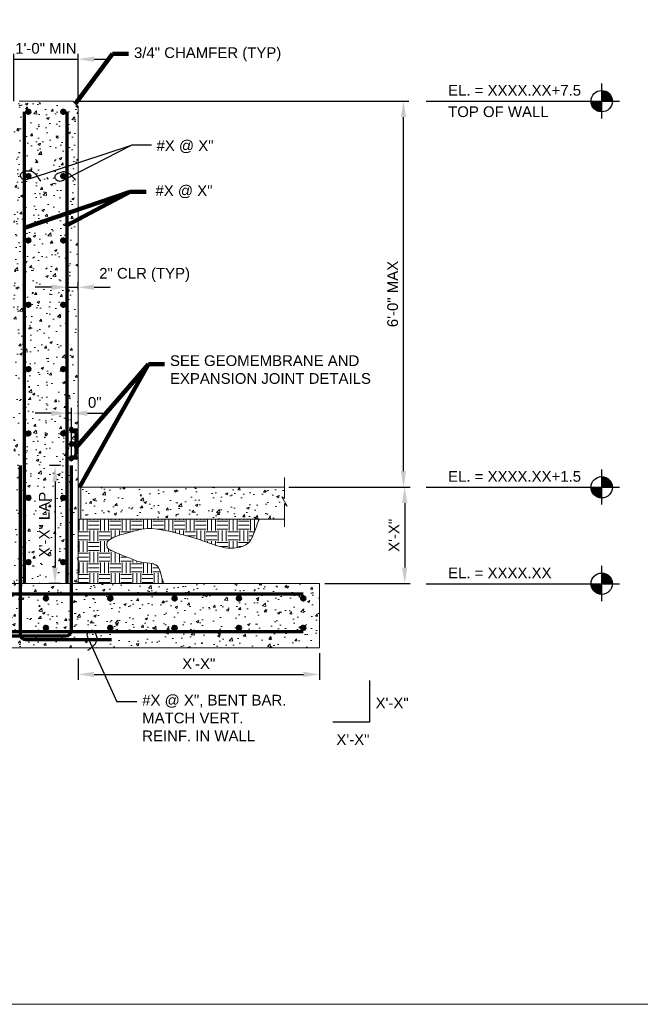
# Model space of a CAD drawing. Header units: inches. Extents: x -1473 to -1113, y 346 to 592.
# Tile 2 of 10: x -1420 to -1333, y 346 to 484. Entities that reach past the tile are written whole.
import ezdxf

# ---------------------------------------------------------------- set-up
doc = ezdxf.new("R2010")
doc.units = ezdxf.units.IN
doc.header["$MEASUREMENT"] = 0
doc.layers.get('DefPoints').update_dxf_attribs({"lineweight": 0})
for name, color, linetype, lineweight in [('C-Detl-Grph-Wt 0', 4, 'Continuous', 0), ('G-ANNO-DIMS', 2, 'Continuous', 0), ('G-ANNO-MASK', 1, 'Continuous', 0), ('G-ANNO-NOTE', 4, 'Continuous', 30), ('G-ANNO-PATT', 250, 'Continuous', 0), ('S-REIN-RBAR', 1, 'Continuous', 70)]:
    doc.layers.add(name, color=color, linetype=linetype, lineweight=lineweight)
doc.layers.add('G-ANNO-NPLT', color=2, linetype='Continuous', lineweight=0, plot=False)
doc.styles.add("AEC_AC_05ArchDims-CC_1_1'", font='arial.ttf', dxfattribs={"height": 1.5})
doc.styles.add("AEC_AC_44Text-LeftTop_1_1'", font='arial.ttf', dxfattribs={"height": 1.5})
doc.styles.add('Style-Arial', font='arial.ttf')
doc.dimstyles.new("AEC_AC_05_Arch-Dims_1_1'", dxfattribs={"dimtxt": 1.5, "dimasz": 2.25, "dimexe": 0.75, "dimexo": 0.75, "dimgap": 0.75, "dimtad": 1, "dimdec": 4, "dimzin": 15, "dimdsep": 46, "dimlunit": 4, "dimtxsty": "AEC_AC_05ArchDims-CC_1_1'", "dimcen": 0.09, "dimclrd": 256, "dimclre": 256, "dimazin": 2, "dimtfac": 0.7, "dimtdec": 4, "dimtix": 1, "dimtmove": 1, "dimatfit": 3, "dimfxl": 1, "dimfrac": 1, "dimtolj": 1, "dimtzin": 15, "dimlwd": 30, "dimlwe": 30, "dimarcsym": 0})
doc.dimstyles.new("AEC_AC_44_Notes_1_1'", dxfattribs={"dimtxt": 1.5, "dimasz": 2.25, "dimexe": 0.75, "dimexo": 0.75, "dimgap": 0.75, "dimtad": 1, "dimjust": 1, "dimdec": 3, "dimzin": 15, "dimdsep": 46, "dimlunit": 5, "dimtxsty": "AEC_AC_44Text-LeftTop_1_1'", "dimblk": 'NONE', "dimcen": 0.09, "dimclrd": 256, "dimclre": 256, "dimazin": 2, "dimtfac": 0.7, "dimtdec": 3, "dimtmove": 1, "dimatfit": 1, "dimfxl": 1, "dimfrac": 1, "dimtolj": 1, "dimtzin": 15, "dimlwd": 30, "dimlwe": 30, "dimarcsym": 0})

# ---------------------------------------------------------------- blocks, each defined once
blk = doc.blocks.new('_None')
blk = doc.blocks.new('*D106')
at = {"layer": 'DefPoints', "color": 0, "lineweight": 25, "transparency": 16777216}
for p in [(-1411.68, 478.93), (-1420.7, 472.31), (-1411.68, 472.31)]:
    blk.add_point(p, dxfattribs=at)
at = {"layer": 'G-ANNO-DIMS', "lineweight": 30, "transparency": 16777216}
for p, q in [((-1420.7, 473.06), (-1420.7, 479.68)), ((-1411.68, 473.06), (-1411.68, 479.68)), ((-1422.95, 478.93), (-1425.2, 478.93)), ((-1420.7, 478.93), (-1411.68, 478.93)), ((-1409.43, 478.93), (-1407.18, 478.93))]:
    blk.add_line(p, q, dxfattribs=at)
at = {"layer": 'G-ANNO-DIMS', "lineweight": 25, "transparency": 16777216}
for points in [[(-1422.95, 479.3), (-1422.95, 478.55), (-1420.7, 478.93)], [(-1409.43, 479.3), (-1409.43, 478.55), (-1411.68, 478.93)]]:
    blk.add_solid(points, dxfattribs=at)
at = {"layer": 'G-ANNO-DIMS', "color": 0, "lineweight": 30, "transparency": 16777216, "insert": (-1416.19, 480.44), "char_height": 1.5, "attachment_point": 5, "style": "AEC_AC_05ArchDims-CC_1_1'"}
blk.add_mtext('\\A1;1\'-0" MIN', dxfattribs=at)
blk = doc.blocks.new('*D97')
at = {"layer": 'DefPoints', "color": 0, "lineweight": 25, "transparency": 16777216}
for p in [(-1377.84, 396.37), (-1411.68, 395.62), (-1377.84, 392.66)]:
    blk.add_point(p, dxfattribs=at)
at = {"layer": 'G-ANNO-DIMS', "lineweight": 30, "transparency": 16777216}
for p, q in [((-1411.68, 394.87), (-1411.68, 391.91)), ((-1377.84, 395.62), (-1377.84, 391.91)), ((-1409.43, 392.66), (-1380.09, 392.66))]:
    blk.add_line(p, q, dxfattribs=at)
at = {"layer": 'G-ANNO-DIMS', "lineweight": 25, "transparency": 16777216}
for points in [[(-1409.43, 393.04), (-1409.43, 392.29), (-1411.68, 392.66)], [(-1380.09, 393.04), (-1380.09, 392.29), (-1377.84, 392.66)]]:
    blk.add_solid(points, dxfattribs=at)
at = {"layer": 'G-ANNO-DIMS', "color": 0, "lineweight": 30, "transparency": 16777216, "insert": (-1394.76, 394.16), "char_height": 1.5, "attachment_point": 5, "style": "AEC_AC_05ArchDims-CC_1_1'"}
blk.add_mtext('\\A1;X\'-X"', dxfattribs=at)
blk = doc.blocks.new('*D99')
at = {"layer": 'DefPoints', "color": 0, "lineweight": 25, "transparency": 16777216}
for p in [(-1411.68, 446.95), (-1413.17, 445.88), (-1411.68, 445.88)]:
    blk.add_point(p, dxfattribs=at)
at = {"layer": 'G-ANNO-DIMS', "lineweight": 30, "transparency": 16777216}
for p, q in [((-1413.17, 446.63), (-1413.17, 447.7)), ((-1411.68, 446.63), (-1411.68, 447.7)), ((-1415.42, 446.95), (-1417.67, 446.95)), ((-1413.17, 446.95), (-1411.68, 446.95)), ((-1409.43, 446.95), (-1407.18, 446.95))]:
    blk.add_line(p, q, dxfattribs=at)
at = {"layer": 'G-ANNO-DIMS', "lineweight": 25, "transparency": 16777216}
for points in [[(-1415.42, 447.32), (-1415.42, 446.57), (-1413.17, 446.95)], [(-1409.43, 447.32), (-1409.43, 446.57), (-1411.68, 446.95)]]:
    blk.add_solid(points, dxfattribs=at)
at = {"layer": 'G-ANNO-DIMS', "color": 0, "lineweight": 30, "transparency": 16777216, "insert": (-1402.35, 448.68), "char_height": 1.5, "attachment_point": 5, "style": "AEC_AC_05ArchDims-CC_1_1'"}
blk.add_mtext('\\A1;2" CLR (TYP)', dxfattribs=at)
blk = doc.blocks.new('*U70')
at = {"layer": 'S-REIN-RBAR', "linetype": 'Continuous'}
for p, q in [((-2.28, 9.43, 0), (-2.28, 7.97, 0)), ((-1.69, 9.71, 0), (-2.01, 9.71, 0)), ((-2.01, 7.7, 0), (-0.59, 7.7, 0)), ((-1.42, 8.57, 0), (-1.42, 9.43, 0)), ((2.28, 8.57, 0), (-1.42, 8.57, 0)), ((-2.28, 0.59, 0), (-2.28, 0, 0)), ((-1.69, 0.87, 0), (-2.01, 0.87, 0)), ((-1.42, 0.43, 0), (-1.42, 0.59, 0)), ((-0.59, 0.43, 0), (-1.42, 0.43, 0)), ((1.14, 5.96, 0), (1.14, 2.17, 0)), ((-2.28, -0.59, 0), (-2.28, 0, 0)), ((-1.69, -0.87, 0), (-2.01, -0.87, 0)), ((-1.42, -0.43, 0), (-1.42, -0.59, 0)), ((-0.59, -0.43, 0), (-1.42, -0.43, 0)), ((1.14, -5.96, 0), (1.14, -2.17, 0)), ((-2.28, -9.43, 0), (-2.28, -7.97, 0)), ((-2.01, -7.7, 0), (-0.59, -7.7, 0)), ((-1.69, -9.71, 0), (-2.01, -9.71, 0)), ((2.28, -8.57, 0), (-1.42, -8.57, 0)), ((-1.42, -8.57, 0), (-1.42, -9.43, 0))]:
    blk.add_line(p, q, dxfattribs=at)
for centre, radius, start, end in [((-2.01, 9.43, 0), 0.274, 90, 180), ((-2.01, 7.97, 0), 0.274, 180, 270), ((-1.69, 9.43, 0), 0.274, 0, 90), ((-2.01, 0.59, 0), 0.274, 90, 180), ((-1.69, 0.59, 0), 0.274, 0, 90), ((-0.59, -2.17, 0), 1.74, 0, 90), ((-0.59, -5.96, 0), 1.74, 270, 0)]:
    blk.add_arc(centre, radius, start, end, dxfattribs=at)
at = {"layer": 'S-REIN-RBAR', "linetype": 'Continuous', "extrusion": (0, 0, -1)}
for centre, radius, start, end in [((0.59, 5.96, 0), 1.74, 90, 180), ((0.59, 2.17, 0), 1.74, 180, 270), ((2.01, -0.59, 0), 0.274, 270, 360), ((1.69, -0.59, 0), 0.274, 180, 270), ((2.01, -7.97, 0), 0.274, 360, 90), ((2.01, -9.43, 0), 0.274, 270, 0), ((1.69, -9.43, 0), 0.274, 180, 270)]:
    blk.add_arc(centre, radius, start, end, dxfattribs=at)
blk = doc.blocks.new('*D98')
at = {"layer": 'DefPoints', "color": 0, "lineweight": 25, "transparency": 16777216}
for p in [(-1413.37, 421.94), (-1414.91, 405.39), (-1413.37, 405.39)]:
    blk.add_point(p, dxfattribs=at)
at = {"layer": 'G-ANNO-DIMS', "lineweight": 30, "transparency": 16777216}
for p, q in [((-1414.12, 421.94), (-1415.66, 421.94)), ((-1414.91, 419.69), (-1414.91, 407.64)), ((-1414.12, 405.39), (-1415.66, 405.39))]:
    blk.add_line(p, q, dxfattribs=at)
at = {"layer": 'G-ANNO-DIMS', "lineweight": 25, "transparency": 16777216}
for points in [[(-1415.28, 419.69), (-1414.53, 419.69), (-1414.91, 421.94)], [(-1415.28, 407.64), (-1414.53, 407.64), (-1414.91, 405.39)]]:
    blk.add_solid(points, dxfattribs=at)
at = {"layer": 'G-ANNO-DIMS', "color": 0, "lineweight": 30, "transparency": 16777216, "insert": (-1416.41, 413.67), "char_height": 1.5, "attachment_point": 5, "rotation": 90, "style": "AEC_AC_05ArchDims-CC_1_1'"}
blk.add_mtext('\\A1;X\'-X" LAP', dxfattribs=at)
blk = doc.blocks.new('TARGET')
for p, q in [((0.08925, -0.23325), (-0.08925, 0.2335)), ((0.077, -0.2375), (-0.077, 0.23775)), ((0.0645, -0.24125), (-0.0645, 0.2415)), ((0.05175, -0.24425), (-0.05175, 0.2445)), ((0.039, -0.24675), (-0.039, 0.247)), ((0.026, -0.2485), (-0.026, 0.24875)), ((0.013, -0.2495), (-0.013, 0.24975)), ((0, -0.4165), (0, 0.4165)), ((0.40625, 0), (-0.4165, 0)), ((0.24975, -0.0135), (-0.24975, 0.01375)), ((0.24875, -0.0265), (-0.24875, 0.02675)), ((0.247, -0.0395), (-0.247, 0.03975)), ((0.2445, -0.05225), (-0.2445, 0.0525)), ((0.2415, -0.065), (-0.2415, 0.06525)), ((0.23775, -0.0775), (-0.23775, 0.07775)), ((0.23325, -0.08975), (-0.23325, 0.09)), ((0.22825, -0.10175), (-0.22825, 0.102)), ((0.2225, -0.1135), (-0.2225, 0.11375)), ((0.21625, -0.125), (-0.21625, 0.12525)), ((0.2095, -0.13625), (-0.2095, 0.1365)), ((0.202, -0.147), (-0.202, 0.14725)), ((0.194, -0.15725), (-0.194, 0.1575)), ((0.1855, -0.16725), (-0.1855, 0.1675)), ((0.1765, -0.17675), (-0.1765, 0.177)), ((0.167, -0.18575), (-0.167, 0.186)), ((0.157, -0.19425), (-0.157, 0.1945)), ((0.1465, -0.20225), (-0.1465, 0.2025)), ((0.13575, -0.20975), (-0.13575, 0.21)), ((0.1245, -0.2165), (-0.1245, 0.21675)), ((0.113, -0.22275), (-0.113, 0.223)), ((0.10125, -0.22825), (-0.10125, 0.2285))]:
    blk.add_line(p, q)
blk.add_circle((-0.00012, 0.00005), 0.25)
blk = doc.blocks.new('*D93')
at = {"layer": 'DefPoints', "color": 0, "lineweight": 25, "transparency": 16777216}
for p in [(-1412.43, 473.06), (-1366.05, 473.06), (-1382.89, 418.93)]:
    blk.add_point(p, dxfattribs=at)
at = {"layer": 'G-ANNO-DIMS', "lineweight": 30, "transparency": 16777216}
for p, q in [((-1411.68, 473.06), (-1365.3, 473.06)), ((-1366.05, 421.18), (-1366.05, 470.81)), ((-1382.14, 418.93), (-1365.3, 418.93))]:
    blk.add_line(p, q, dxfattribs=at)
at = {"layer": 'G-ANNO-DIMS', "lineweight": 25, "transparency": 16777216}
for points in [[(-1366.43, 470.81), (-1365.68, 470.81), (-1366.05, 473.06)], [(-1366.43, 421.18), (-1365.68, 421.18), (-1366.05, 418.93)]]:
    blk.add_solid(points, dxfattribs=at)
at = {"layer": 'G-ANNO-DIMS', "color": 0, "lineweight": 30, "transparency": 16777216, "insert": (-1367.57, 446), "char_height": 1.5, "attachment_point": 5, "rotation": 90, "style": "AEC_AC_05ArchDims-CC_1_1'"}
blk.add_mtext('\\A1;6\'-0" MAX', dxfattribs=at)
blk = doc.blocks.new('*D107')
at = {"layer": 'DefPoints', "color": 0, "lineweight": 25, "transparency": 16777216}
for p in [(-1382.72, 418.93), (-1377.84, 405.39), (-1365.89, 405.39)]:
    blk.add_point(p, dxfattribs=at)
at = {"layer": 'G-ANNO-DIMS', "lineweight": 30, "transparency": 16777216}
for p, q in [((-1381.97, 418.93), (-1365.14, 418.93)), ((-1365.89, 416.68), (-1365.89, 407.64)), ((-1377.09, 405.39), (-1365.14, 405.39))]:
    blk.add_line(p, q, dxfattribs=at)
at = {"layer": 'G-ANNO-DIMS', "lineweight": 25, "transparency": 16777216}
for points in [[(-1366.26, 416.68), (-1365.51, 416.68), (-1365.89, 418.93)], [(-1366.26, 407.64), (-1365.51, 407.64), (-1365.89, 405.39)]]:
    blk.add_solid(points, dxfattribs=at)
at = {"layer": 'G-ANNO-DIMS', "color": 0, "lineweight": 30, "transparency": 16777216, "insert": (-1367.39, 412.16), "char_height": 1.5, "attachment_point": 5, "rotation": 90, "style": "AEC_AC_05ArchDims-CC_1_1'"}
blk.add_mtext('\\A1;X\'-X"', dxfattribs=at)
blk = doc.blocks.new('*D100')
at = {"layer": 'DefPoints', "color": 0, "lineweight": 25, "transparency": 16777216}
for p in [(-1413.18, 429.28), (-1413.18, 421.94), (-1412.62, 421.94)]:
    blk.add_point(p, dxfattribs=at)
at = {"layer": 'G-ANNO-DIMS', "lineweight": 30, "transparency": 16777216}
for p, q in [((-1413.18, 422.69), (-1413.18, 430.03)), ((-1412.62, 422.69), (-1412.62, 430.03)), ((-1415.43, 429.28), (-1417.68, 429.28)), ((-1412.62, 429.28), (-1413.18, 429.28)), ((-1410.37, 429.28), (-1408.12, 429.28))]:
    blk.add_line(p, q, dxfattribs=at)
at = {"layer": 'G-ANNO-DIMS', "lineweight": 25, "transparency": 16777216}
for points in [[(-1415.43, 429.65), (-1415.43, 428.9), (-1413.18, 429.28)], [(-1410.37, 429.65), (-1410.37, 428.9), (-1412.62, 429.28)]]:
    blk.add_solid(points, dxfattribs=at)
at = {"layer": 'G-ANNO-DIMS', "color": 0, "lineweight": 30, "transparency": 16777216, "insert": (-1409.34, 430.79), "char_height": 1.5, "attachment_point": 5, "style": "AEC_AC_05ArchDims-CC_1_1'"}
blk.add_mtext('\\A1;0"', dxfattribs=at)

msp = doc.modelspace()

# ---------------------------------------------------------------- hatches: boundary and pattern name
at = {"layer": 'G-ANNO-PATT'}
h = msp.add_hatch(dxfattribs=at)
h.set_pattern_fill('AR-CONC', color=256, style=0, pattern_type=2)
h.set_pattern_definition([(50, (-1418.5854, 431.2116), (3.5863, -0.31376), [0.375, -4.125]), (355, (-1418.5854, 431.2116), (-0.69376, 3.76096), [0.3, -3.3]), (100.451, (-1418.2865, 431.1855), (2.89254, 3.4472), [0.3187, -3.5057]), (46.184, (-1418.5854, 432.2116), (5.3362, -0.8276), [0.5625, -6.1875]), (96.636, (-1418.1407, 432.1427), (4.6733, 4.8706), [0.47805, -5.2586]), (351.184, (-1418.5854, 432.2116), (4.6733, 4.8706), [0.45, -4.95]), (21, (-1418.0854, 431.9616), (2.98453, -2.0131), [0.375, -4.125]), (326, (-1418.0854, 431.9616), (1.21658, 3.62575), [0.3, -3.3]), (71.451, (-1417.8367, 431.794), (4.2011, 1.61266), [0.3187, -3.5057]), (37.5, (-1418.5854, 431.2116), (0.0608, 1.66447), [0, -3.26, 0, -3.35, 0, -3.3125]), (7.5, (-1418.5854, 431.2116), (1.31535, 1.97206), [0, -1.91, 0, -3.185, 0, -1.2625]), (327.5, (-1419.7004, 431.2116), (2.669112, -0.112774), [0, -1.25, 0, -3.9, 0, -5.175]), (317.5, (-1420.2004, 431.2116), (2.91593, 0.50052), [0, -1.625, 0, -2.59, 0, -3.675])])
h.paths.add_polyline_path([(-1420.70113, 415.58578), (-1420.70113, 405.39473), (-1411.67859, 405.39473), (-1411.67859, 414.42113), (-1411.67859, 418.92854), (-1411.67859, 472.31189), (-1412.43047, 473.06377), (-1419.94925, 473.06377), (-1420.70113, 472.31189), (-1420.70113, 423.97629)])
h = msp.add_hatch(dxfattribs=at)
h.set_pattern_fill('AR-CONC', color=256, style=0, pattern_type=2)
h.set_pattern_definition([(50, (-1402.9224, 416.0282), (3.5863, -0.31376), [0.375, -4.125]), (355, (-1402.9224, 416.0282), (-0.69376, 3.76096), [0.3, -3.3]), (100.451, (-1402.6235, 416.002), (2.89254, 3.4472), [0.3187, -3.5057]), (46.184, (-1402.9224, 417.028), (5.3362, -0.8276), [0.5625, -6.1875]), (96.636, (-1402.4777, 416.959), (4.6733, 4.8706), [0.478, -5.2586]), (351.184, (-1402.9224, 417.028), (4.6733, 4.8706), [0.45, -4.95]), (21, (-1402.4224, 416.7782), (2.98453, -2.0131), [0.375, -4.125]), (326, (-1402.4224, 416.7782), (1.2166, 3.62575), [0.3, -3.3]), (71.451, (-1402.1737, 416.6105), (4.2011, 1.61266), [0.3187, -3.5057]), (37.5, (-1402.9224, 416.0282), (0.0608, 1.66447), [0, -3.26, 0, -3.35, 0, -3.3125]), (7.5, (-1402.9224, 416.0282), (1.31535, 1.97206), [0, -1.91, 0, -3.185, 0, -1.2625]), (327.5, (-1404.0374, 416.0282), (2.66911, -0.112774), [0, -1.25, 0, -3.9, 0, -5.175]), (317.5, (-1404.5374, 416.0282), (2.91593, 0.50052), [0, -1.625, 0, -2.59, 0, -3.675])])
h.paths.add_polyline_path([(-1382.72451, 416.63975), (-1382.35016, 416.25429), (-1383.09411, 417.54867), (-1382.72451, 417.31549), (-1382.72451, 418.92854), (-1411.31214, 418.92854), (-1411.31214, 414.42611), (-1411.31214, 414.42113), (-1386.25097, 414.42113), (-1382.72451, 414.42113)])
h = msp.add_hatch(dxfattribs=at)
h.set_pattern_fill('EARTH', color=256, style=0, pattern_type=2)
h.set_pattern_definition([(0, (-1408.706, 408.5241), (1.5, 1.5), [1.5, -1.5]), (0, (-1408.706, 409.0866), (1.5, 1.5), [1.5, -1.5]), (0, (-1408.706, 409.6491), (1.5, 1.5), [1.5, -1.5]), (90, (-1408.5186, 409.8366), (-1.5, 1.5), [1.5, -1.5]), (90, (-1407.956, 409.8366), (-1.5, 1.5), [1.5, -1.5]), (90, (-1407.3936, 409.8366), (-1.5, 1.5), [1.5, -1.5])])
edge = h.paths.add_edge_path()
edge.add_line((-1399.67951, 405.39473), (-1400.29919, 407.47464))
edge.add_spline(control_points=[(-1400.29919, 407.47464), (-1400.61629, 408.53895), (-1402.41031, 408.1626), (-1403.44924, 408.55957), (-1404.77724, 409.06698), (-1406.09864, 409.58215), (-1407.37389, 410.21279), (-1407.76065, 410.40406), (-1407.74902, 411.27742), (-1407.37389, 411.50437), (-1406.74159, 411.88691), (-1406.07221, 412.13872), (-1405.35992, 412.33099), (-1404.01786, 412.69325), (-1402.66826, 413.21773), (-1401.33199, 413.10594), (-1399.20977, 412.9284), (-1397.09046, 412.26212), (-1394.98026, 411.65936), (-1393.88521, 411.34658), (-1392.85277, 410.88596), (-1391.77857, 410.57443), (-1390.81043, 410.29366), (-1389.72292, 410.25748), (-1388.73181, 410.57443), (-1388.18159, 410.75039), (-1387.66624, 411.10026), (-1387.3976, 411.61403), (-1386.91599, 412.53508), (-1386.70039, 413.51578), (-1386.25097, 414.42113)], knot_values=[0, 0, 0, 0, 0.10149416, 0.10149416, 0.10149416, 0.231227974, 0.231227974, 0.231227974, 0.270574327, 0.270574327, 0.270574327, 0.336893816, 0.336893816, 0.336893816, 0.461849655, 0.461849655, 0.461849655, 0.660301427, 0.660301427, 0.660301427, 0.76328426, 0.76328426, 0.76328426, 0.856099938, 0.856099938, 0.856099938, 0.907626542, 0.907626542, 0.907626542, 1, 1, 1, 1], degree=3, periodic=0)
edge.add_line((-1386.25097, 414.42113), (-1411.31214, 414.42113))
edge.add_line((-1411.31214, 414.42113), (-1411.67859, 414.42113))
edge.add_line((-1411.67859, 414.42113), (-1411.67859, 414.20141))
edge.add_line((-1411.67859, 414.20141), (-1411.67859, 405.39473))
edge.add_line((-1411.67859, 405.39473), (-1399.67951, 405.39473))
h = msp.add_hatch(dxfattribs=at)
h.set_pattern_fill('AR-CONC', color=256, style=0, pattern_type=2)
h.set_pattern_definition([(50, (-1417.162, 400.5172), (3.5863, -0.31376), [0.375, -4.125]), (355, (-1417.162, 400.517), (-0.69376, 3.76096), [0.3, -3.3]), (100.451, (-1416.8632, 400.491), (2.89254, 3.4472), [0.3187, -3.5057]), (46.184, (-1417.162, 401.517), (5.3362, -0.8276), [0.5625, -6.1875]), (96.636, (-1416.7174, 401.448), (4.6733, 4.8706), [0.47805, -5.2586]), (351.184, (-1417.162, 401.517), (4.6733, 4.8706), [0.45, -4.95]), (21, (-1416.662, 401.2672), (2.98453, -2.0131), [0.375, -4.125]), (326, (-1416.662, 401.267), (1.21658, 3.62575), [0.3, -3.3]), (71.451, (-1416.4133, 401.0994), (4.2011, 1.61266), [0.3187, -3.5057]), (37.5, (-1417.162, 400.5172), (0.0608, 1.66447), [0, -3.26, 0, -3.35, 0, -3.3125]), (7.5, (-1417.162, 400.5172), (1.31535, 1.97206), [0, -1.91, 0, -3.185, 0, -1.2625]), (327.5, (-1418.277, 400.5172), (2.66911, -0.112774), [0, -1.25, 0, -3.9, 0, -5.175]), (317.5, (-1418.777, 400.5172), (2.91593, 0.50052), [0, -1.625, 0, -2.59, 0, -3.675])])
h.paths.add_polyline_path([(-1454.53564, 405.39473), (-1454.53564, 396.3722), (-1377.84407, 396.3722), (-1377.84407, 405.39473), (-1399.67951, 405.39473), (-1411.67859, 405.39473), (-1420.70113, 405.39473)])

# ---------------------------------------------------------------- linework, layer by layer
at = {"layer": 'C-Detl-Grph-Wt 0', "linetype": 'Continuous'}
for p, q in [((-1412.43047, 473.06377, -93333.33071), (-1419.94925, 473.06377, -93333.33071)), ((-1412.43047, 473.06371, -93333.33071), (-1411.67859, 472.31183, -93333.33071)), ((-1411.67859, 405.39473, -93333.33071), (-1411.67859, 472.31189, -93333.33071)), ((-1411.67859, 418.92854, -93333.33071), (-1382.72451, 418.92854, -93333.33071)), ((-1411.31214, 418.93418, -93333.33071), (-1411.31214, 414.42611, -93333.33071)), ((-1411.67859, 414.42113, -93333.33071), (-1382.72451, 414.42113, -93333.33071)), ((-1377.84407, 405.39473, -93333.33071), (-1454.53564, 405.39473, -93333.33071)), ((-1377.84407, 396.3722, -93333.33071), (-1377.84407, 405.39473, -93333.33071)), ((-1454.53564, 396.3722, -93333.33071), (-1377.84407, 396.3722, -93333.33071))]:
    msp.add_line(p, q, dxfattribs=at)
at = {"layer": 'C-Detl-Grph-Wt 0', "linetype": 'Continuous', "extrusion": (0, 0, -1)}
msp.add_solid([(1411.67859, 418.92854, 93333.33071), (1411.30265, 418.92854, 93333.33071), (1411.67859, 414.42113, 93333.33071), (1411.30265, 414.42113, 93333.33071)], dxfattribs=at)
at = {"layer": 'G-ANNO-MASK'}
for p, q in [((-1382.72451, 420.2705, -93333.33071), (-1382.72451, 417.31549, -93333.33071)), ((-1382.72451, 417.31549, -93333.33071), (-1383.09411, 417.54867, -93333.33071)), ((-1383.09411, 417.54867, -93333.33071), (-1382.35016, 416.25429, -93333.33071)), ((-1382.73561, 417.31549, -93333.33071), (-1382.72451, 417.31549, -93333.33071)), ((-1382.72451, 416.63975, -93333.33071), (-1382.72451, 413.35394, -93333.33071)), ((-1382.35016, 416.25429, -93333.33071), (-1382.72451, 416.63975, -93333.33071))]:
    msp.add_line(p, q, dxfattribs=at)
at = {"layer": 'G-ANNO-NOTE', "linetype": 'Continuous'}
for p, q in [((-1418.38497, 462.20176, -93333.33071), (-1404.18753, 466.84978, -93333.33071)), ((-1413.48046, 462.09847, -93333.33071), (-1404.18753, 466.84978, -93333.33071)), ((-1401.36753, 466.84978, -93333.33071), (-1404.18753, 466.84978, -93333.33071)), ((-1410.15288, 397.50001, -93333.33071), (-1406.25818, 388.81393, -93333.33071)), ((-1370.83515, 391.80754, -93333.33071), (-1370.83515, 385.95906, -93333.33071)), ((-1403.43818, 388.81393, -93333.33071), (-1406.25818, 388.81393, -93333.33071)), ((-1370.83515, 385.95906, -93333.33071), (-1375.95084, 385.95906, -93333.33071))]:
    msp.add_line(p, q, dxfattribs=at)
at = {"layer": 'G-ANNO-NOTE', "elevation": -93333.33136, "flags": 128}
for points in [[(-1362.88319, 473.03796), (-1361.93938, 473.03796), (-1338.25938, 473.03796)], [(-1362.88319, 418.90273), (-1361.93938, 418.90273), (-1338.25938, 418.90273)], [(-1362.88319, 405.36892), (-1361.93938, 405.36892), (-1338.25938, 405.36892)]]:
    msp.add_lwpolyline(points, dxfattribs=at)
at = {"layer": 'G-ANNO-NOTE', "linetype": 'Continuous'}
for points, knots in [([(-1418.38497, 462.20176, -93333.33071), (-1418.47507, 462.15225, -93333.33071), (-1418.56641, 462.11661, -93333.33071), (-1418.66429, 462.08344, -93333.33071), (-1418.77248, 462.04677, -93333.33071), (-1418.88189, 462.02412, -93333.33071), (-1418.99135, 462.00956, -93333.33071), (-1419.10403, 461.99458, -93333.33071), (-1419.22059, 462.01018, -93333.33071), (-1419.33402, 462.05082, -93333.33071), (-1419.43992, 462.08877, -93333.33071), (-1419.51597, 462.1458, -93333.33071), (-1419.59408, 462.24105, -93333.33071), (-1419.70538, 462.37677, -93333.33071), (-1419.77177, 462.53213, -93333.33071), (-1419.75677, 462.67037, -93333.33071), (-1419.74277, 462.79939, -93333.33071), (-1419.66555, 462.93245, -93333.33071), (-1419.53703, 463.03823, -93333.33071), (-1419.3924, 463.15726, -93333.33071), (-1419.24857, 463.1807, -93333.33071), (-1419.08957, 463.21793, -93333.33071), (-1418.90097, 463.26208, -93333.33071), (-1418.71095, 463.29589, -93333.33071), (-1418.52275, 463.29434, -93333.33071), (-1418.41945, 463.29348, -93333.33071), (-1418.31677, 463.27433, -93333.33071), (-1418.21542, 463.23033, -93333.33071), (-1418.06232, 463.16388, -93333.33071), (-1417.93711, 463.0823, -93333.33071), (-1417.81448, 462.97714, -93333.33071), (-1417.71187, 462.88915, -93333.33071), (-1417.61314, 462.80281, -93333.33071), (-1417.53544, 462.69509, -93333.33071), (-1417.44801, 462.57388, -93333.33071), (-1417.36679, 462.4507, -93333.33071), (-1417.28346, 462.32658, -93333.33071), (-1417.17311, 462.1622, -93333.33071), (-1417.06365, 462.01167, -93333.33071), (-1416.96655, 461.82752, -93333.33071)], [0, 0, 0, 0, 0.055455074, 0.055455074, 0.055455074, 0.116751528, 0.116751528, 0.116751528, 0.179846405, 0.179846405, 0.179846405, 0.238747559, 0.238747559, 0.238747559, 0.322676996, 0.322676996, 0.322676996, 0.401007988, 0.401007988, 0.401007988, 0.489157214, 0.489157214, 0.489157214, 0.593713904, 0.593713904, 0.593713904, 0.651101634, 0.651101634, 0.651101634, 0.737787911, 0.737787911, 0.737787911, 0.810317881, 0.810317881, 0.810317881, 0.891927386, 0.891927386, 0.891927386, 1, 1, 1, 1]), ([(-1413.48046, 462.09847, -93333.33071), (-1413.56179, 462.0355, -93333.33071), (-1413.64665, 461.98594, -93333.33071), (-1413.73789, 461.93804, -93333.33071), (-1413.83875, 461.88509, -93333.33071), (-1413.94235, 461.84644, -93333.33071), (-1414.04954, 461.81426, -93333.33071), (-1414.15987, 461.78115, -93333.33071), (-1414.2814, 461.78043, -93333.33071), (-1414.39447, 461.80167, -93333.33071), (-1414.5, 461.8215, -93333.33071), (-1414.5902, 461.86057, -93333.33071), (-1414.68093, 461.94913, -93333.33071), (-1414.81022, 462.07533, -93333.33071), (-1414.89214, 462.21048, -93333.33071), (-1414.90847, 462.34791, -93333.33071), (-1414.92371, 462.47618, -93333.33071), (-1414.86411, 462.62525, -93333.33071), (-1414.7486, 462.74547, -93333.33071), (-1414.61859, 462.88077, -93333.33071), (-1414.4873, 462.9304, -93333.33071), (-1414.3345, 462.99265, -93333.33071), (-1414.15332, 463.06646, -93333.33071), (-1413.9735, 463.12693, -93333.33071), (-1413.78657, 463.15627, -93333.33071), (-1413.68396, 463.17238, -93333.33071), (-1413.57532, 463.16893, -93333.33071), (-1413.47304, 463.14095, -93333.33071), (-1413.3185, 463.09868, -93333.33071), (-1413.17549, 463.0382, -93333.33071), (-1413.03751, 462.95317, -93333.33071), (-1412.92208, 462.88204, -93333.33071), (-1412.81159, 462.8123, -93333.33071), (-1412.71797, 462.71793, -93333.33071), (-1412.61266, 462.61178, -93333.33071), (-1412.5133, 462.50265, -93333.33071), (-1412.41176, 462.39321, -93333.33071), (-1412.27727, 462.24824, -93333.33071), (-1412.14386, 462.10825, -93333.33071), (-1412.02107, 461.94951, -93333.33071)], [0, 0, 0, 0, 0.055449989, 0.055449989, 0.055449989, 0.116751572, 0.116751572, 0.116751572, 0.179848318, 0.179848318, 0.179848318, 0.238747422, 0.238747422, 0.238747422, 0.322679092, 0.322679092, 0.322679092, 0.401011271, 0.401011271, 0.401011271, 0.489171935, 0.489171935, 0.489171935, 0.593708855, 0.593708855, 0.593708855, 0.651093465, 0.651093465, 0.651093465, 0.737795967, 0.737795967, 0.737795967, 0.810334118, 0.810334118, 0.810334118, 0.891924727, 0.891924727, 0.891924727, 1, 1, 1, 1]), ([(-1410.1162, 397.444, -93333.33071), (-1410.1748, 397.52853, -93333.33071), (-1410.21975, 397.61589, -93333.33071), (-1410.26281, 397.7096, -93333.33071), (-1410.3104, 397.81317, -93333.33071), (-1410.3438, 397.91935, -93333.33071), (-1410.37014, 398.02727, -93333.33071), (-1410.39726, 398.13836, -93333.33071), (-1410.39235, 398.2591, -93333.33071), (-1410.3645, 398.37238, -93333.33071), (-1410.33851, 398.4781, -93333.33071), (-1410.29708, 398.56392, -93333.33071), (-1410.20229, 398.65067, -93333.33071), (-1410.06715, 398.77433, -93333.33071), (-1409.92976, 398.85115, -93333.33071), (-1409.79204, 398.85697, -93333.33071), (-1409.66352, 398.86239, -93333.33071), (-1409.52948, 398.79672, -93333.33071), (-1409.40341, 398.67642, -93333.33071), (-1409.26155, 398.54105, -93333.33071), (-1409.23236, 398.40547, -93333.33071), (-1409.17842, 398.24992, -93333.33071), (-1409.11443, 398.06543, -93333.33071), (-1409.06277, 397.88143, -93333.33071), (-1409.04373, 397.69409, -93333.33071), (-1409.03329, 397.59126, -93333.33071), (-1409.04203, 397.48426, -93333.33071), (-1409.0755, 397.38178, -93333.33071), (-1409.12607, 397.22697, -93333.33071), (-1409.19385, 397.0899, -93333.33071), (-1409.28593, 396.95678, -93333.33071), (-1409.36297, 396.84542, -93333.33071), (-1409.43852, 396.73861, -93333.33071), (-1409.53762, 396.65011, -93333.33071), (-1409.64915, 396.55052, -93333.33071), (-1409.76334, 396.45699, -93333.33071), (-1409.87804, 396.36129, -93333.33071), (-1410.02993, 396.23457, -93333.33071), (-1410.17567, 396.10889, -93333.33071), (-1410.34166, 395.99447, -93333.33071)], [0, 0, 0, 0, 0.055459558, 0.055459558, 0.055459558, 0.116755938, 0.116755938, 0.116755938, 0.179852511, 0.179852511, 0.179852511, 0.238737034, 0.238737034, 0.238737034, 0.32267969, 0.32267969, 0.32267969, 0.40101478, 0.40101478, 0.40101478, 0.489165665, 0.489165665, 0.489165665, 0.593713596, 0.593713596, 0.593713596, 0.651100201, 0.651100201, 0.651100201, 0.737793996, 0.737793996, 0.737793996, 0.810318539, 0.810318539, 0.810318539, 0.891927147, 0.891927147, 0.891927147, 1, 1, 1, 1])]:
    msp.add_open_spline(points, degree=3, knots=knots, dxfattribs=at)
at = {"layer": 'G-ANNO-NPLT'}
msp.add_open_spline([(-1399.67951, 405.39473, -93333.33071), (-1399.88607, 406.08803, -93333.33071), (-1400.09263, 406.78134, -93333.33071), (-1400.29919, 407.47464, -93333.33071), (-1400.61629, 408.53895, -93333.33071), (-1402.41031, 408.1626, -93333.33071), (-1403.44924, 408.55957, -93333.33071), (-1404.77724, 409.06698, -93333.33071), (-1406.09864, 409.58215, -93333.33071), (-1407.37389, 410.21279, -93333.33071), (-1407.76065, 410.40406, -93333.33071), (-1407.74902, 411.27742, -93333.33071), (-1407.37389, 411.50437, -93333.33071), (-1406.74159, 411.88691, -93333.33071), (-1406.07221, 412.13872, -93333.33071), (-1405.35992, 412.33099, -93333.33071), (-1404.01786, 412.69325, -93333.33071), (-1402.66826, 413.21773, -93333.33071), (-1401.33199, 413.10594, -93333.33071), (-1399.20977, 412.9284, -93333.33071), (-1397.09046, 412.26212, -93333.33071), (-1394.98026, 411.65936, -93333.33071), (-1393.88521, 411.34658, -93333.33071), (-1392.85277, 410.88596, -93333.33071), (-1391.77857, 410.57443, -93333.33071), (-1390.81043, 410.29366, -93333.33071), (-1389.72292, 410.25748, -93333.33071), (-1388.73181, 410.57443, -93333.33071), (-1388.18159, 410.75039, -93333.33071), (-1387.66624, 411.10026, -93333.33071), (-1387.3976, 411.61403, -93333.33071), (-1386.91599, 412.53508, -93333.33071), (-1386.70039, 413.51578, -93333.33071), (-1386.25097, 414.42113, -93333.33071)], degree=3, knots=[0, 0, 0, 0, 0.062013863, 0.062013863, 0.062013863, 0.157213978, 0.157213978, 0.157213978, 0.278902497, 0.278902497, 0.278902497, 0.315808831, 0.315808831, 0.315808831, 0.378015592, 0.378015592, 0.378015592, 0.495222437, 0.495222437, 0.495222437, 0.681367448, 0.681367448, 0.681367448, 0.777963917, 0.777963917, 0.777963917, 0.865023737, 0.865023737, 0.865023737, 0.913354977, 0.913354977, 0.913354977, 1, 1, 1, 1], dxfattribs=at)
msp.add_3dface([(-1112.98796, 592.40061, -93333.33071), (-1472.98796, 592.40061, -93333.33071), (-1472.98796, 346.40061, -93333.33071), (-1112.98796, 346.40061, -93333.33071)], dxfattribs=at)
at = {"layer": 'S-REIN-RBAR', "linetype": 'Continuous'}
for p, q in [((-1419.19737, 405.39473, -93333.33071), (-1419.19737, 471.56002, -93333.33071)), ((-1413.18234, 405.39473, -93333.33071), (-1413.18234, 471.56002, -93333.33071)), ((-1413.18234, 447.64641, -93333.33071), (-1413.18234, 447.51393, -93333.33071)), ((-1419.76128, 398.25189, -93333.33071), (-1419.76128, 421.93605, -93333.33071)), ((-1412.61844, 398.8158, -93333.33071), (-1412.61844, 421.93605, -93333.33071)), ((-1380.0997, 403.89098, -93333.33071), (-1452.28001, 403.89098, -93333.33071)), ((-1380.0997, 398.62783, -93333.33071), (-1452.28001, 398.62783, -93333.33071)), ((-1425.40036, 398.06392, -93333.33071), (-1413.37031, 398.06392, -93333.33071)), ((-1406.97935, 397.50001, -93333.33071), (-1419.0094, 397.50001, -93333.33071))]:
    msp.add_line(p, q, dxfattribs=at)
for centre, radius in [((-1418.63345, 471.55996, -93333.33071), 0.23966), ((-1418.63345, 471.55996, -93333.33071), 0.20484), ((-1418.63345, 471.55996, -93333.33071), 0.16234), ((-1418.63345, 471.55996, -93333.33071), 0.12274), ((-1418.63345, 471.55996, -93333.33071), 0.0803), ((-1418.63345, 471.55996, -93333.33071), 0.04446), ((-1418.63345, 471.55996, -93333.33071), 0.01213), ((-1413.74624, 471.55996, -93333.33071), 0.23966), ((-1413.74624, 471.55996, -93333.33071), 0.20484), ((-1413.74624, 471.55996, -93333.33071), 0.16234), ((-1413.74624, 471.55996, -93333.33071), 0.12274), ((-1413.74624, 471.55996, -93333.33071), 0.0803), ((-1413.74624, 471.55996, -93333.33071), 0.04446), ((-1413.74624, 471.55996, -93333.33071), 0.01213), ((-1418.63345, 462.53743, -93333.33071), 0.23966), ((-1418.63345, 462.53743, -93333.33071), 0.20484), ((-1418.63345, 462.53743, -93333.33071), 0.16234), ((-1418.63345, 462.53743, -93333.33071), 0.12274), ((-1418.63345, 462.53743, -93333.33071), 0.0803), ((-1418.63345, 462.53743, -93333.33071), 0.04446), ((-1418.63345, 462.53743, -93333.33071), 0.01213), ((-1413.74624, 462.53743, -93333.33071), 0.23966), ((-1413.74624, 462.53743, -93333.33071), 0.20484), ((-1413.74624, 462.53743, -93333.33071), 0.16234), ((-1413.74624, 462.53743, -93333.33071), 0.12274), ((-1413.74624, 462.53743, -93333.33071), 0.0803), ((-1413.74624, 462.53743, -93333.33071), 0.04446), ((-1413.74624, 462.53743, -93333.33071), 0.01213), ((-1418.63345, 453.51489, -93333.33071), 0.23966), ((-1418.63345, 453.51489, -93333.33071), 0.20484), ((-1418.63345, 453.51489, -93333.33071), 0.16234), ((-1418.63345, 453.51489, -93333.33071), 0.12274), ((-1418.63345, 453.51489, -93333.33071), 0.0803), ((-1418.63345, 453.51489, -93333.33071), 0.04446), ((-1418.63345, 453.51489, -93333.33071), 0.01213), ((-1413.74624, 453.51489, -93333.33071), 0.23966), ((-1413.74624, 453.51489, -93333.33071), 0.20484), ((-1413.74624, 453.51489, -93333.33071), 0.16234), ((-1413.74624, 453.51489, -93333.33071), 0.12274), ((-1413.74624, 453.51489, -93333.33071), 0.0803), ((-1413.74624, 453.51489, -93333.33071), 0.04446), ((-1413.74624, 453.51489, -93333.33071), 0.01213), ((-1418.63345, 444.49235, -93333.33071), 0.23966), ((-1418.63345, 444.49235, -93333.33071), 0.20484), ((-1418.63345, 444.49235, -93333.33071), 0.16234), ((-1418.63345, 444.49235, -93333.33071), 0.12274), ((-1418.63345, 444.49235, -93333.33071), 0.0803), ((-1413.74624, 444.49235, -93333.33071), 0.23966), ((-1413.74624, 444.49235, -93333.33071), 0.20484), ((-1413.74624, 444.49235, -93333.33071), 0.16234), ((-1413.74624, 444.49235, -93333.33071), 0.12274), ((-1413.74624, 444.49235, -93333.33071), 0.0803), ((-1418.63345, 444.49235, -93333.33071), 0.04446), ((-1418.63345, 444.49235, -93333.33071), 0.01213), ((-1413.74624, 444.49235, -93333.33071), 0.04446), ((-1413.74624, 444.49235, -93333.33071), 0.01213), ((-1418.63345, 435.46981, -93333.33071), 0.23966), ((-1418.63345, 435.46981, -93333.33071), 0.20484), ((-1418.63345, 435.46981, -93333.33071), 0.16234), ((-1418.63345, 435.46981, -93333.33071), 0.12274), ((-1418.63345, 435.46981, -93333.33071), 0.0803), ((-1418.63345, 435.46981, -93333.33071), 0.04446), ((-1418.63345, 435.46981, -93333.33071), 0.01213), ((-1413.74624, 435.46981, -93333.33071), 0.23966), ((-1413.74624, 435.46981, -93333.33071), 0.20484), ((-1413.74624, 435.46981, -93333.33071), 0.16234), ((-1413.74624, 435.46981, -93333.33071), 0.12274), ((-1413.74624, 435.46981, -93333.33071), 0.0803), ((-1413.74624, 435.46981, -93333.33071), 0.04446), ((-1413.74624, 435.46981, -93333.33071), 0.01213), ((-1418.63345, 426.44727, -93333.33071), 0.23966), ((-1418.63345, 426.44727, -93333.33071), 0.20484), ((-1413.74624, 426.44727, -93333.33071), 0.23966), ((-1413.74624, 426.44727, -93333.33071), 0.20484), ((-1418.63345, 426.44727, -93333.33071), 0.16234), ((-1418.63345, 426.44727, -93333.33071), 0.12274), ((-1418.63345, 426.44727, -93333.33071), 0.0803), ((-1418.63345, 426.44727, -93333.33071), 0.04446), ((-1418.63345, 426.44727, -93333.33071), 0.01213), ((-1413.74624, 426.44727, -93333.33071), 0.16234), ((-1413.74624, 426.44727, -93333.33071), 0.12274), ((-1413.74624, 426.44727, -93333.33071), 0.0803), ((-1413.74624, 426.44727, -93333.33071), 0.04446), ((-1413.74624, 426.44727, -93333.33071), 0.01213), ((-1418.63345, 417.42473, -93333.33071), 0.23966), ((-1418.63345, 417.42473, -93333.33071), 0.20484), ((-1418.63345, 417.42473, -93333.33071), 0.16234), ((-1418.63345, 417.42473, -93333.33071), 0.12274), ((-1418.63345, 417.42473, -93333.33071), 0.0803), ((-1418.63345, 417.42473, -93333.33071), 0.04446), ((-1418.63345, 417.42473, -93333.33071), 0.01213), ((-1413.74624, 417.42473, -93333.33071), 0.23966), ((-1413.74624, 417.42473, -93333.33071), 0.20484), ((-1413.74624, 417.42473, -93333.33071), 0.16234), ((-1413.74624, 417.42473, -93333.33071), 0.12274), ((-1413.74624, 417.42473, -93333.33071), 0.0803), ((-1413.74624, 417.42473, -93333.33071), 0.04446), ((-1413.74624, 417.42473, -93333.33071), 0.01213), ((-1418.63345, 408.4022, -93333.33071), 0.23966), ((-1418.63345, 408.4022, -93333.33071), 0.20484), ((-1418.63345, 408.4022, -93333.33071), 0.16234), ((-1418.63345, 408.4022, -93333.33071), 0.12274), ((-1418.63345, 408.4022, -93333.33071), 0.0803), ((-1418.63345, 408.4022, -93333.33071), 0.04446), ((-1418.63345, 408.4022, -93333.33071), 0.01213), ((-1413.74624, 408.4022, -93333.33071), 0.23966), ((-1413.74624, 408.4022, -93333.33071), 0.20484), ((-1413.74624, 408.4022, -93333.33071), 0.16234), ((-1413.74624, 408.4022, -93333.33071), 0.12274), ((-1413.74624, 408.4022, -93333.33071), 0.0803), ((-1413.74624, 408.4022, -93333.33071), 0.04446), ((-1413.74624, 408.4022, -93333.33071), 0.01213), ((-1416.18985, 403.32702, -93333.33071), 0.23966), ((-1416.18985, 403.32702, -93333.33071), 0.20484), ((-1416.18985, 403.32702, -93333.33071), 0.16234), ((-1416.18985, 403.32702, -93333.33071), 0.12274), ((-1416.18985, 403.32702, -93333.33071), 0.0803), ((-1416.18985, 403.32702, -93333.33071), 0.04446), ((-1416.18985, 403.32702, -93333.33071), 0.01213), ((-1407.16731, 403.32702, -93333.33071), 0.23966), ((-1407.16731, 403.32702, -93333.33071), 0.20484), ((-1407.16731, 403.32702, -93333.33071), 0.16234), ((-1407.16731, 403.32702, -93333.33071), 0.12274), ((-1407.16731, 403.32702, -93333.33071), 0.0803), ((-1407.16731, 403.32702, -93333.33071), 0.04446), ((-1407.16731, 403.32702, -93333.33071), 0.01213), ((-1398.14477, 403.32702, -93333.33071), 0.23966), ((-1398.14477, 403.32702, -93333.33071), 0.20484), ((-1398.14477, 403.32702, -93333.33071), 0.16234), ((-1398.14477, 403.32702, -93333.33071), 0.12274), ((-1398.14477, 403.32702, -93333.33071), 0.0803), ((-1398.14477, 403.32702, -93333.33071), 0.04446), ((-1398.14477, 403.32702, -93333.33071), 0.01213), ((-1389.12223, 403.32702, -93333.33071), 0.23966), ((-1389.12223, 403.32702, -93333.33071), 0.20484), ((-1389.12223, 403.32702, -93333.33071), 0.16234), ((-1389.12223, 403.32702, -93333.33071), 0.12274), ((-1389.12223, 403.32702, -93333.33071), 0.0803), ((-1389.12223, 403.32702, -93333.33071), 0.04446), ((-1389.12223, 403.32702, -93333.33071), 0.01213), ((-1380.09969, 403.32702, -93333.33071), 0.23966), ((-1380.09969, 403.32702, -93333.33071), 0.20484), ((-1380.09969, 403.32702, -93333.33071), 0.16234), ((-1380.09969, 403.32702, -93333.33071), 0.12274), ((-1380.09969, 403.32702, -93333.33071), 0.0803), ((-1380.09969, 403.32702, -93333.33071), 0.04446), ((-1380.09969, 403.32702, -93333.33071), 0.01213), ((-1416.18985, 399.19169, -93333.33071), 0.23966), ((-1416.18985, 399.19169, -93333.33071), 0.20484), ((-1416.18985, 399.19169, -93333.33071), 0.16234), ((-1416.18985, 399.19169, -93333.33071), 0.12274), ((-1416.18985, 399.19169, -93333.33071), 0.0803), ((-1416.18985, 399.19169, -93333.33071), 0.04446), ((-1416.18985, 399.19169, -93333.33071), 0.01213), ((-1407.16731, 399.19169, -93333.33071), 0.23966), ((-1407.16731, 399.19169, -93333.33071), 0.20484), ((-1407.16731, 399.19169, -93333.33071), 0.16234), ((-1407.16731, 399.19169, -93333.33071), 0.12274), ((-1407.16731, 399.19169, -93333.33071), 0.0803), ((-1407.16731, 399.19169, -93333.33071), 0.04446), ((-1407.16731, 399.19169, -93333.33071), 0.01213), ((-1398.14477, 399.19169, -93333.33071), 0.23966), ((-1398.14477, 399.19169, -93333.33071), 0.20484), ((-1398.14477, 399.19169, -93333.33071), 0.16234), ((-1398.14477, 399.19169, -93333.33071), 0.12274), ((-1398.14477, 399.19169, -93333.33071), 0.0803), ((-1398.14477, 399.19169, -93333.33071), 0.04446), ((-1398.14477, 399.19169, -93333.33071), 0.01213), ((-1389.12223, 399.19169, -93333.33071), 0.23966), ((-1389.12223, 399.19169, -93333.33071), 0.20484), ((-1389.12223, 399.19169, -93333.33071), 0.16234), ((-1389.12223, 399.19169, -93333.33071), 0.12274), ((-1389.12223, 399.19169, -93333.33071), 0.0803), ((-1389.12223, 399.19169, -93333.33071), 0.04446), ((-1389.12223, 399.19169, -93333.33071), 0.01213), ((-1380.09969, 399.19169, -93333.33071), 0.23966), ((-1380.09969, 399.19169, -93333.33071), 0.20484), ((-1380.09969, 399.19169, -93333.33071), 0.16234), ((-1380.09969, 399.19169, -93333.33071), 0.12274), ((-1380.09969, 399.19169, -93333.33071), 0.0803), ((-1380.09969, 399.19169, -93333.33071), 0.04446), ((-1380.09969, 399.19169, -93333.33071), 0.01213)]:
    msp.add_circle(centre, radius, dxfattribs=at)
at = {"layer": 'S-REIN-RBAR', "linetype": 'Continuous', "extrusion": (0, 0, -1)}
msp.add_arc((1419.00939, 398.25184, 93333.33071), 0.75188, 270, 0, dxfattribs=at)
at = {"layer": 'S-REIN-RBAR', "linetype": 'Continuous'}
msp.add_arc((-1413.3703, 398.81575, -93333.33071), 0.75188, 270, 0, dxfattribs=at)

# ---------------------------------------------------------------- block references
at = {"layer": 'G-ANNO-NOTE', "ltscale": 0.75, "xscale": 6.000000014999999, "yscale": 6.000000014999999, "zscale": 6.000000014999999, "rotation": 270}
for p in [(-1338.26013, 473.03796, -93333.33136), (-1338.26013, 418.90273, -93333.33136), (-1338.26013, 405.36892, -93333.33136)]:
    msp.add_blockref('TARGET', p, dxfattribs=at)
at = {"layer": 'S-REIN-RBAR', "linetype": 'Continuous', "xscale": 0.2300857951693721, "yscale": 0.2300857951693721, "zscale": 0.2300857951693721}
msp.add_blockref('*U70', (-1412.20426, 424.95777, -93333.33071), dxfattribs=at)

# ---------------------------------------------------------------- texts
at = {"layer": 'G-ANNO-NOTE', "lineweight": 13, "insert": (-1403.84032, 479.61508), "char_height": 1.5, "attachment_point": 4, "line_spacing_factor": 1.2, "style": "AEC_AC_44Text-LeftTop_1_1'"}
msp.add_mtext('3/4" CHAMFER (TYP)', dxfattribs=at)
at = {"layer": 'G-ANNO-NOTE', "linetype": 'Continuous', "char_height": 1.5, "attachment_point": 1, "line_spacing_factor": 1.2, "style": 'Style-Arial'}
for s, insert in [('EL. = XXXX.XX+7.5\\PTOP OF WALL ', (-1359.79956, 475.31425, -93333.33136)), ('EL. = XXXX.XX+1.5', (-1359.79956, 421.17902, -93333.33136)), ('EL. = XXXX.XX', (-1359.79956, 407.64521, -93333.33136))]:
    msp.add_mtext(s, dxfattribs=dict(at, insert=insert))
at = {"layer": 'G-ANNO-NOTE', "linetype": 'Continuous', "char_height": 1.5, "attachment_point": 1, "style": 'Style-Arial'}
for s, insert in [('#X @ X"', (-1400.68094, 467.55903, -93333.33268)), ('#X @ X", BENT BAR.\\PMATCH VERT.\\PREINF. IN WALL', (-1402.68818, 389.79831, -93333.33071)), ('X\'-X"', (-1369.9652, 389.40543, -93333.33071)), ('X\'-X"', (-1375.46166, 384.27536, -93333.33071))]:
    msp.add_mtext(s, dxfattribs=dict(at, insert=insert))
at = {"layer": 'G-ANNO-NOTE', "insert": (-1400.82411, 460.34246, -93333.33071), "char_height": 1.5, "attachment_point": 4, "style": 'Style-Arial'}
msp.add_mtext('#X @ X"', dxfattribs=at)
at = {"layer": 'G-ANNO-NOTE', "lineweight": 13, "insert": (-1398.79341, 433.38252, -93333.33071), "char_height": 1.5, "attachment_point": 7, "style": "AEC_AC_44Text-LeftTop_1_1'"}
msp.add_mtext('SEE GEOMEMBRANE AND\\PEXPANSION JOINT DETAILS', dxfattribs=at)

# ---------------------------------------------------------------- dimensions: what is measured, and where the dimension line sits
at = {"layer": 'G-ANNO-DIMS', "lineweight": 30}
for base, p1, p2, text, picture, middle in [((-1411.67859, 478.92589, -93333.33071), (-1420.70113, 472.31183, -93333.33071), (-1411.67859, 472.31183, -93333.33071), '1\'-0" MIN', '*D106', (-1416.18986, 480.44175, -93333.33071)), ((-1377.84407, 392.66474, -93333.33071), (-1411.67859, 395.62176, -93333.33071), (-1377.84407, 396.3722, -93333.33071), 'X\'-X"', '*D97', (-1394.76133, 394.16474, -93333.33071))]:
    dim = msp.add_linear_dim(base=base, p1=p1, p2=p2, text=text, dimstyle="AEC_AC_05_Arch-Dims_1_1'", override={"dimatfit": 1, "dimlwe": 30}, dxfattribs=at)
    dim.commit()
    dim.dimension.update_dxf_attribs({"geometry": picture, "text_midpoint": middle})
for base, p1, p2, angle, text, picture, middle in [((-1366.05466, 473.06377, -93333.33071), (-1382.89302, 418.92854, -93333.33071), (-1412.43053, 473.06377, -93333.33071), 90, '6\'-0" MAX', '*D93', (-1367.57052, 445.99616, -93333.33071)), ((-1365.88615, 405.39473, -93333.33071), (-1382.72451, 418.92854, -93333.33071), (-1377.84407, 405.39473, -93333.33071), 270, 'X\'-X"', '*D107', (-1367.38615, 412.16164, -93333.33071))]:
    dim = msp.add_linear_dim(base=base, p1=p1, p2=p2, angle=angle, text=text, dimstyle="AEC_AC_05_Arch-Dims_1_1'", dxfattribs=at)
    dim.commit()
    dim.dimension.update_dxf_attribs({"geometry": picture, "text_midpoint": middle})
dim = msp.add_linear_dim(base=(-1411.67859, 446.94831, -93333.33071), p1=(-1413.17012, 445.87511, -93333.33071), p2=(-1411.67859, 445.87511, -93333.33071), text='2" CLR (TYP)', dimstyle="AEC_AC_05_Arch-Dims_1_1'", override={"dimtad": 1, "dimatfit": 1, "dimlwe": 30}, dxfattribs=at)
dim.commit()
dim.dimension.update_dxf_attribs({"geometry": '*D99', "text_midpoint": (-1402.3476, 446.94831, -93333.33071), "dimtype": 160})
dim = msp.add_linear_dim(base=(-1413.18234, 429.27754, -93333.33071), p1=(-1412.61844, 421.93605, -93333.33071), p2=(-1413.18234, 421.93605, -93333.33071), angle=180, text='0"', dimstyle="AEC_AC_05_Arch-Dims_1_1'", dxfattribs=at)
dim.commit()
dim.dimension.update_dxf_attribs({"geometry": '*D100', "text_midpoint": (-1409.34262, 429.27754, -93333.33071), "dimtype": 160})
dim = msp.add_linear_dim(base=(-1414.90602, 405.39473, -93333.33071), p1=(-1413.36881, 421.93599, -93333.33071), p2=(-1413.36881, 405.39473, -93333.33071), angle=270, text='X\'-X" LAP', dimstyle="AEC_AC_05_Arch-Dims_1_1'", override={"dimatfit": 1, "dimlwe": 30}, dxfattribs=at)
dim.commit()
dim.dimension.update_dxf_attribs({"geometry": '*D98', "text_midpoint": (-1416.40654, 413.66536, -93333.33071)})

# ---------------------------------------------------------------- leaders
at = {"layer": 'G-ANNO-NOTE', "lineweight": 30, "annotation_type": 0, "has_hookline": 1, "hookline_direction": 0}
for points, text_width in [([(-1411.97483, 472.74955), (-1406.84032, 479.69208), (-1404.59032, 479.69208)], 20.48943), ([(-1419.19737, 455.29698, -93333.33071), (-1404.39411, 460.34246, -93333.33071), (-1402.14411, 460.34246, -93333.33071)], 7.87653), ([(-1411.94268, 424.49076, -93333.33071), (-1401.79341, 436.15825, -93333.33071), (-1399.54341, 436.15825, -93333.33071)], 27.90348), ([(-1411.49062, 418.92854, -93333.33071), (-1401.79341, 436.15825, -93333.33071), (-1399.54341, 436.15825, -93333.33071)], 27.90348)]:
    msp.add_leader(points, dimstyle="AEC_AC_44_Notes_1_1'", override={"dimtad": 0, "dimclrd": 0, "dimlwd": 65534}, dxfattribs=dict(at, text_width=text_width))
at = {"layer": 'G-ANNO-NOTE', "lineweight": 30}
msp.add_leader([(-1413.18234, 455.64275, -93333.33071), (-1404.39411, 460.34246, -93333.33071)], dimstyle="AEC_AC_44_Notes_1_1'", override={"dimclrd": 0, "dimlwd": 65534}, dxfattribs=at)

doc.saveas('drawing.dxf')
